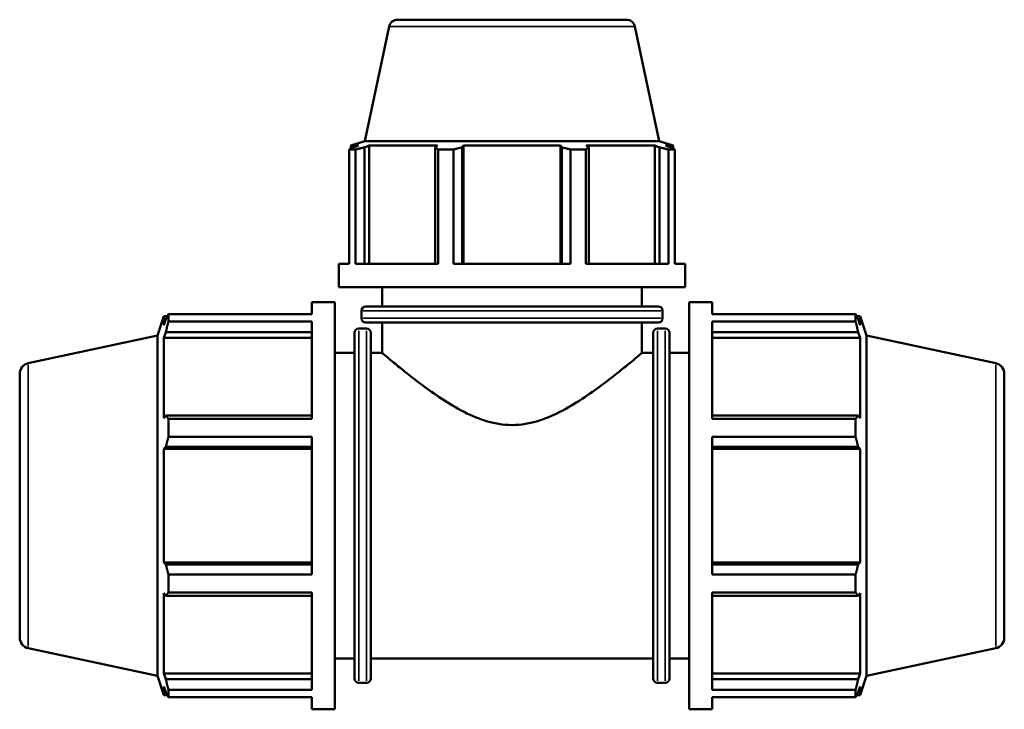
# Model space of a CAD drawing. Header units: inches. Extents: x 0.1 to 46.1, y -10.8 to 32.8.
# Tile 4 of 7: x 13.6 to 24.3, y 10.1 to 17.6. Entities that reach past the tile are written whole.
import ezdxf

# ---------------------------------------------------------------- set-up
doc = ezdxf.new("R2010")
doc.units = ezdxf.units.IN
doc.header["$MEASUREMENT"] = 0
doc.layers.add('Visible (ANSI)', color=7, linetype='Continuous', lineweight=50)
doc.layers.add('Visible Narrow (ANSI)', color=7, linetype='Continuous', lineweight=35)

msp = doc.modelspace()

# ---------------------------------------------------------------- linework, layer by layer
at = {"layer": 'Visible (ANSI)'}
for p, q in [((17.605, 17.531), (17.339, 16.278)), ((17.698, 17.606), (20.196, 17.606)), ((20.288, 17.531), (20.555, 16.278)), ((17.339, 16.278), (17.189, 16.23)), ((20.555, 16.278), (17.339, 16.278)), ((20.555, 16.278), (20.705, 16.23)), ((17.237, 16.187), (17.168, 16.187)), ((17.168, 14.937), (17.168, 16.187)), ((17.271, 16.23), (17.189, 16.23)), ((17.189, 16.197), (17.189, 16.23)), ((17.271, 16.23), (17.216, 16.211)), ((17.237, 16.187), (17.237, 14.937)), ((17.337, 16.211), (17.388, 16.23)), ((17.337, 14.937), (17.337, 16.211)), ((17.388, 14.937), (17.388, 16.23)), ((18.135, 16.23), (17.388, 16.23)), ((18.135, 16.23), (18.109, 16.211)), ((18.109, 16.211), (18.109, 14.937)), ((18.307, 16.187), (18.142, 16.187)), ((18.142, 14.937), (18.142, 16.187)), ((18.307, 16.187), (18.307, 14.937)), ((18.401, 16.211), (18.418, 16.23)), ((18.401, 14.937), (18.401, 16.211)), ((18.418, 14.937), (18.418, 16.23)), ((19.475, 16.23), (18.418, 16.23)), ((19.475, 14.937), (19.475, 16.23)), ((19.475, 16.23), (19.492, 16.211)), ((19.492, 16.211), (19.492, 14.937)), ((19.752, 16.187), (19.587, 16.187)), ((19.587, 14.937), (19.587, 16.187)), ((19.752, 16.187), (19.752, 14.937)), ((19.785, 16.211), (19.758, 16.23)), ((20.506, 16.23), (19.758, 16.23)), ((19.785, 14.937), (19.785, 16.211)), ((20.506, 14.937), (20.506, 16.23)), ((20.506, 16.23), (20.556, 16.211)), ((20.556, 16.211), (20.556, 14.937)), ((20.677, 16.211), (20.623, 16.23)), ((20.705, 16.23), (20.623, 16.23)), ((20.725, 16.187), (20.657, 16.187)), ((20.657, 14.937), (20.657, 16.187)), ((20.705, 16.197), (20.705, 16.23)), ((20.725, 16.187), (20.725, 14.937)), ((17.057, 14.685), (17.057, 14.937)), ((17.168, 14.937), (17.057, 14.937)), ((18.142, 14.937), (17.237, 14.937)), ((19.587, 14.937), (18.307, 14.937)), ((20.657, 14.937), (19.752, 14.937)), ((20.837, 14.937), (20.725, 14.937)), ((20.837, 14.685), (20.837, 14.937)), ((20.837, 14.685), (17.057, 14.685)), ((17.529, 14.473), (17.529, 14.685)), ((20.364, 14.473), (20.364, 14.685)), ((16.76, 14.39), (16.76, 14.521)), ((16.76, 14.521), (17.012, 14.521)), ((17.012, 10.071), (17.012, 14.521)), ((20.882, 10.071), (20.882, 14.521)), ((20.882, 14.521), (21.134, 14.521)), ((21.134, 14.39), (21.134, 14.521)), ((17.303, 14.343), (17.303, 14.426)), ((17.35, 14.473), (20.544, 14.473)), ((20.591, 14.343), (20.591, 14.426)), ((15.077, 14.154), (15.146, 14.365)), ((15.146, 14.365), (15.146, 14.269)), ((15.146, 14.365), (15.184, 14.365)), ((15.167, 14.333), (15.146, 14.269)), ((15.196, 14.39), (16.76, 14.39)), ((15.196, 14.309), (15.196, 14.39)), ((16.76, 14.309), (15.196, 14.309)), ((16.76, 13.244), (16.76, 14.309)), ((21.134, 14.39), (22.698, 14.39)), ((21.134, 13.244), (21.134, 14.309)), ((22.698, 14.309), (21.134, 14.309)), ((22.698, 14.309), (22.698, 14.39)), ((22.71, 14.365), (22.748, 14.365)), ((22.748, 14.269), (22.726, 14.333)), ((22.748, 14.269), (22.748, 14.365)), ((22.817, 14.154), (22.748, 14.365)), ((15.146, 14.131), (15.167, 14.191)), ((15.167, 14.191), (16.76, 14.191)), ((17.274, 14.232), (17.359, 14.232)), ((20.544, 14.296), (17.35, 14.296)), ((17.529, 13.965), (17.529, 14.296)), ((20.364, 13.965), (20.364, 14.296)), ((20.535, 14.232), (20.62, 14.232)), ((21.134, 14.191), (22.726, 14.191)), ((22.726, 14.191), (22.748, 14.131)), ((13.666, 13.854), (15.077, 14.154)), ((15.077, 10.438), (15.077, 14.154)), ((15.146, 14.131), (15.146, 13.251)), ((16.76, 14.131), (15.146, 14.131)), ((17.227, 10.408), (17.227, 14.184)), ((17.406, 14.184), (17.406, 10.408)), ((20.488, 10.408), (20.488, 14.184)), ((20.667, 14.184), (20.667, 10.408)), ((21.134, 14.131), (22.748, 14.131)), ((22.748, 13.251), (22.748, 14.131)), ((22.817, 10.438), (22.817, 14.154)), ((24.228, 13.854), (22.817, 14.154)), ((17.012, 13.965), (17.227, 13.965)), ((17.406, 13.965), (17.529, 13.965)), ((20.364, 13.965), (20.488, 13.965)), ((20.667, 13.965), (20.882, 13.965)), ((13.572, 13.738), (13.572, 10.854)), ((24.322, 13.738), (24.322, 10.854)), ((15.167, 13.282), (15.146, 13.251)), ((16.76, 13.282), (15.167, 13.282)), ((15.196, 13.244), (16.76, 13.244)), ((15.196, 13.049), (15.196, 13.244)), ((22.726, 13.282), (21.134, 13.282)), ((21.134, 13.244), (22.698, 13.244)), ((22.698, 13.049), (22.698, 13.244)), ((22.748, 13.251), (22.726, 13.282)), ((16.76, 13.049), (15.196, 13.049)), ((16.76, 11.543), (16.76, 13.049)), ((21.134, 11.543), (21.134, 13.049)), ((22.698, 13.049), (21.134, 13.049)), ((15.146, 12.918), (15.167, 12.938)), ((16.76, 12.918), (15.146, 12.918)), ((15.146, 12.918), (15.146, 11.674)), ((15.167, 12.938), (16.76, 12.938)), ((21.134, 12.938), (22.726, 12.938)), ((21.134, 12.918), (22.748, 12.918)), ((22.726, 12.938), (22.748, 12.918)), ((22.748, 11.674), (22.748, 12.918)), ((16.76, 11.674), (15.146, 11.674)), ((15.167, 11.654), (15.146, 11.674)), ((16.76, 11.654), (15.167, 11.654)), ((21.134, 11.674), (22.748, 11.674)), ((22.726, 11.654), (21.134, 11.654)), ((22.748, 11.674), (22.726, 11.654)), ((15.196, 11.543), (16.76, 11.543)), ((15.196, 11.348), (15.196, 11.543)), ((21.134, 11.543), (22.698, 11.543)), ((22.698, 11.348), (22.698, 11.543)), ((15.146, 11.341), (15.146, 10.461)), ((15.146, 11.341), (15.167, 11.31)), ((15.167, 11.31), (16.76, 11.31)), ((16.76, 11.348), (15.196, 11.348)), ((16.76, 10.283), (16.76, 11.348)), ((21.134, 10.283), (21.134, 11.348)), ((22.698, 11.348), (21.134, 11.348)), ((21.134, 11.31), (22.726, 11.31)), ((22.726, 11.31), (22.748, 11.341)), ((22.748, 10.461), (22.748, 11.341)), ((13.666, 10.738), (15.077, 10.438)), ((24.228, 10.738), (22.817, 10.438)), ((17.012, 10.627), (17.227, 10.627)), ((17.406, 10.627), (20.488, 10.627)), ((20.667, 10.627), (20.882, 10.627)), ((15.077, 10.438), (15.146, 10.227)), ((16.76, 10.461), (15.146, 10.461)), ((15.167, 10.401), (15.146, 10.461)), ((21.134, 10.461), (22.748, 10.461)), ((22.748, 10.461), (22.726, 10.401)), ((22.817, 10.438), (22.748, 10.227)), ((15.146, 10.322), (15.146, 10.227)), ((15.146, 10.322), (15.167, 10.259)), ((16.76, 10.401), (15.167, 10.401)), ((17.274, 10.36), (17.359, 10.36)), ((20.535, 10.36), (20.62, 10.36)), ((22.726, 10.401), (21.134, 10.401)), ((22.726, 10.259), (22.748, 10.322)), ((22.748, 10.227), (22.748, 10.322)), ((15.146, 10.227), (15.184, 10.227)), ((15.196, 10.283), (16.76, 10.283)), ((15.196, 10.202), (15.196, 10.283)), ((21.134, 10.283), (22.698, 10.283)), ((22.698, 10.202), (22.698, 10.283)), ((22.71, 10.227), (22.748, 10.227)), ((16.76, 10.202), (15.196, 10.202)), ((16.76, 10.071), (16.76, 10.202)), ((21.134, 10.071), (21.134, 10.202)), ((22.698, 10.202), (21.134, 10.202)), ((16.76, 10.071), (17.012, 10.071)), ((20.882, 10.071), (21.134, 10.071))]:
    msp.add_line(p, q, dxfattribs=at)
for centre, radius, start, end in [((17.698, 17.511), 0.0947, 90, 168), ((20.196, 17.511), 0.0947, 12, 90), ((17.35, 14.426), 0.0473, 90, 180), ((20.544, 14.426), 0.0473, 0, 90), ((17.35, 14.343), 0.0473, 180, 270), ((20.544, 14.343), 0.0473, 270, 0), ((17.274, 14.184), 0.0473, 90, 180), ((17.359, 14.184), 0.0473, 0, 90), ((20.535, 14.184), 0.0473, 90, 180), ((20.62, 14.184), 0.0473, 0, 90), ((13.69, 13.738), 0.118, 102, 180), ((24.204, 13.738), 0.118, 0, 78), ((13.69, 10.854), 0.118, 180, 258), ((24.204, 10.854), 0.118, 282, 0), ((17.274, 10.408), 0.0473, 180, 270), ((17.359, 10.408), 0.0473, 270, 0), ((20.535, 10.408), 0.0473, 180, 270), ((20.62, 10.408), 0.0473, 270, 0)]:
    msp.add_arc(centre, radius, start, end, dxfattribs=at)
for points, weights in [([(17.168, 16.187), (17.193, 16.2), (17.216, 16.211)], [1, 1.00174160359, 1.00266706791]), ([(17.337, 16.211), (17.288, 16.2), (17.237, 16.187)], [1.00266706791, 1.00174160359, 1]), ([(18.142, 16.187), (18.125, 16.2), (18.109, 16.211)], [1, 1.00174160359, 1.00266706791]), ([(18.401, 16.211), (18.355, 16.2), (18.307, 16.187)], [1.00266706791, 1.00174160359, 1]), ([(19.587, 16.187), (19.539, 16.2), (19.492, 16.211)], [1, 1.00174160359, 1.00266706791]), ([(19.785, 16.211), (19.769, 16.2), (19.752, 16.187)], [1.00266706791, 1.00174160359, 1]), ([(20.657, 16.187), (20.606, 16.2), (20.556, 16.211)], [1, 1.00174160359, 1.00266706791]), ([(20.677, 16.211), (20.701, 16.2), (20.725, 16.187)], [1.00266706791, 1.00174160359, 1]), ([(15.167, 14.333), (15.181, 14.361), (15.196, 14.39)], [1.0031237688, 1.00196971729, 1]), ([(15.196, 14.309), (15.181, 14.249), (15.167, 14.191)], [1, 1.00196971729, 1.0031237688]), ([(22.698, 14.39), (22.713, 14.361), (22.726, 14.333)], [1, 1.00196971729, 1.0031237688]), ([(22.726, 14.191), (22.713, 14.249), (22.698, 14.309)], [1.0031237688, 1.00196971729, 1]), ([(15.167, 13.282), (15.181, 13.263), (15.196, 13.244)], [1.0031237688, 1.00196971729, 1]), ([(22.698, 13.244), (22.713, 13.263), (22.726, 13.282)], [1, 1.00196971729, 1.0031237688]), ([(15.196, 13.049), (15.181, 12.993), (15.167, 12.938)], [1, 1.00196971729, 1.0031237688]), ([(22.726, 12.938), (22.713, 12.993), (22.698, 13.049)], [1.0031237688, 1.00196971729, 1]), ([(15.167, 11.654), (15.181, 11.599), (15.196, 11.543)], [1.0031237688, 1.00196971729, 1]), ([(22.698, 11.543), (22.713, 11.599), (22.726, 11.654)], [1, 1.00196971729, 1.0031237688]), ([(15.196, 11.348), (15.181, 11.329), (15.167, 11.31)], [1, 1.00196971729, 1.0031237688]), ([(22.726, 11.31), (22.713, 11.329), (22.698, 11.348)], [1.0031237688, 1.00196971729, 1]), ([(15.167, 10.401), (15.181, 10.343), (15.196, 10.283)], [1.0031237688, 1.00196971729, 1]), ([(22.698, 10.283), (22.713, 10.343), (22.726, 10.401)], [1, 1.00196971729, 1.0031237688]), ([(15.196, 10.202), (15.181, 10.231), (15.167, 10.259)], [1, 1.00196971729, 1.0031237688]), ([(22.726, 10.259), (22.713, 10.231), (22.698, 10.202)], [1.0031237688, 1.00196971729, 1])]:
    msp.add_rational_spline(points, weights, degree=2, dxfattribs=at)
for points, knots in [([(17.529, 13.965), (17.529, 13.965), (17.539, 13.957), (17.578, 13.924), (17.607, 13.899), (17.681, 13.838), (17.726, 13.801), (17.829, 13.719), (17.885, 13.675), (18.007, 13.584), (18.076, 13.533), (18.226, 13.433), (18.306, 13.383), (18.476, 13.292), (18.565, 13.252), (18.751, 13.194), (18.848, 13.177), (18.947, 13.177)], [17.73378, 17.73378, 17.73378, 17.73378, 18.455139, 18.455139, 19.176497, 19.176497, 19.897856, 19.897856, 20.619215, 20.619215, 21.375671, 21.375671, 22.132127, 22.132127, 22.888584, 22.888584, 23.64504, 23.64504, 23.64504, 23.64504]), ([(18.947, 13.177), (19.046, 13.177), (19.143, 13.194), (19.328, 13.252), (19.418, 13.292), (19.587, 13.383), (19.668, 13.433), (19.818, 13.533), (19.887, 13.584), (20.008, 13.675), (20.065, 13.719), (20.167, 13.801), (20.213, 13.838), (20.287, 13.899), (20.316, 13.924), (20.355, 13.957), (20.364, 13.965), (20.364, 13.965)], [0, 0, 0, 0, 0.756456, 0.756456, 1.512913, 1.512913, 2.269369, 2.269369, 3.025825, 3.025825, 3.747184, 3.747184, 4.468543, 4.468543, 5.189901, 5.189901, 5.91126, 5.91126, 5.91126, 5.91126])]:
    msp.add_open_spline(points, degree=3, knots=knots, dxfattribs=at)
at = {"layer": 'Visible Narrow (ANSI)'}
for p, q in [((20.272, 17.531), (17.622, 17.531)), ((20.571, 14.426), (17.323, 14.426)), ((17.323, 14.343), (20.571, 14.343)), ((17.274, 14.208), (17.274, 10.384)), ((17.359, 10.384), (17.359, 14.208)), ((20.535, 14.208), (20.535, 10.384)), ((20.62, 10.384), (20.62, 14.208)), ((13.666, 10.757), (13.666, 13.835)), ((24.228, 10.757), (24.228, 13.835))]:
    msp.add_line(p, q, dxfattribs=at)

doc.saveas('drawing.dxf')
